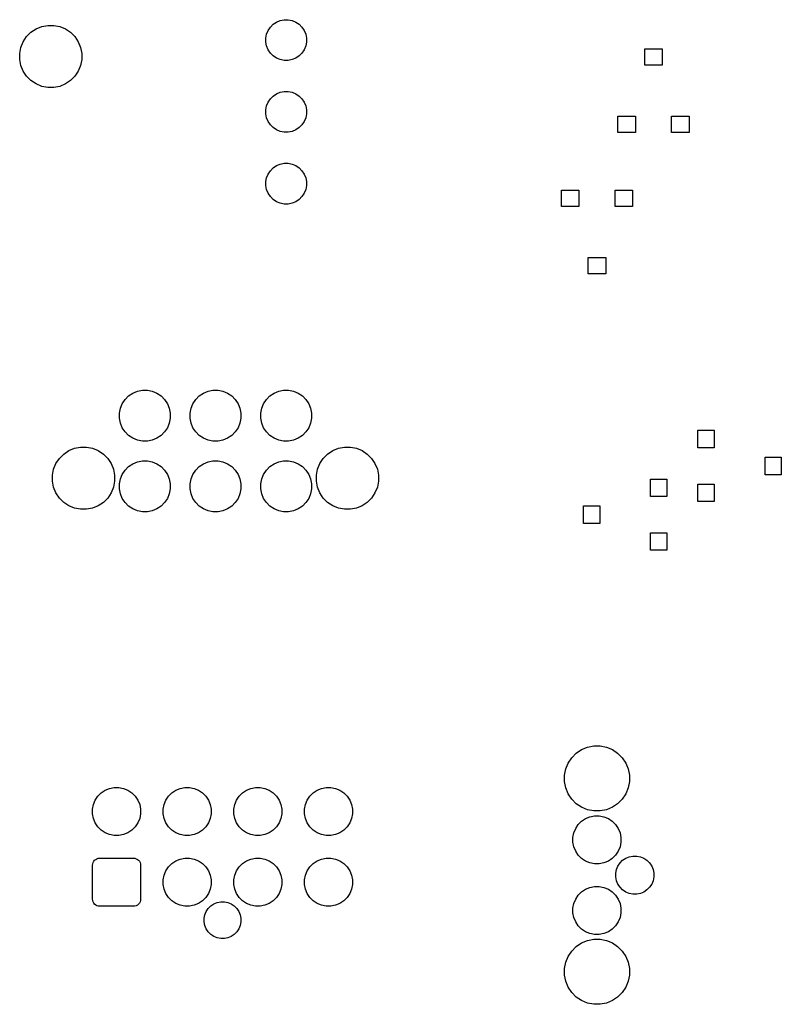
# Model space of a CAD drawing. Extents: x 52.2 to 149.8, y -66.8 to -29.2.
# Tile 4 of 5: x 95.6 to 122.5, y -66.3 to -31.5. Entities that reach past the tile are written whole.
import ezdxf

# ---------------------------------------------------------------- set-up
doc = ezdxf.new("R2010")
doc.units = 0
doc.layers.add('BLACK', color=7, linetype='CONTINUOUS')

msp = doc.modelspace()

# ---------------------------------------------------------------- linework, layer by layer
at = {"layer": 'BLACK', "linetype": 'CONTINUOUS'}
for p, q in [((96.3491, -31.7323), (96.5617, -31.69)), ((96.5617, -31.69), (96.7783, -31.69)), ((96.7783, -31.69), (96.9909, -31.7323)), ((104.441, -31.751), (104.541, -31.6507)), ((104.541, -31.6507), (104.659, -31.5719)), ((104.659, -31.5719), (104.79, -31.5177)), ((104.79, -31.5177), (104.929, -31.49)), ((104.929, -31.49), (105.071, -31.49)), ((105.071, -31.49), (105.21, -31.5177)), ((105.21, -31.5177), (105.341, -31.5719)), ((105.341, -31.5719), (105.459, -31.6507)), ((105.459, -31.6507), (105.559, -31.751)), ((95.8156, -32.0888), (95.9688, -31.9356)), ((95.9688, -31.9356), (96.149, -31.8152)), ((96.149, -31.8152), (96.3491, -31.7323)), ((96.9909, -31.7323), (97.191, -31.8152)), ((97.191, -31.8152), (97.3712, -31.9356)), ((97.3712, -31.9356), (97.5244, -32.0888)), ((104.28, -32.1391), (104.308, -32)), ((104.308, -32), (104.362, -31.869)), ((104.362, -31.869), (104.441, -31.751)), ((105.559, -31.751), (105.638, -31.869)), ((105.638, -31.869), (105.692, -32)), ((105.692, -32), (105.72, -32.1391)), ((95.6123, -32.4691), (95.6952, -32.269)), ((95.6952, -32.269), (95.8156, -32.0888)), ((97.5244, -32.0888), (97.6448, -32.269)), ((97.6448, -32.269), (97.7277, -32.4691)), ((104.28, -32.2809), (104.28, -32.1391)), ((104.308, -32.42), (104.28, -32.2809)), ((105.72, -32.2809), (105.692, -32.42)), ((105.72, -32.1391), (105.72, -32.2809)), ((95.57, -32.6817), (95.6123, -32.4691)), ((95.57, -32.8983), (95.57, -32.6817)), ((97.7277, -32.4691), (97.77, -32.6817)), ((97.77, -32.6817), (97.77, -32.8983)), ((104.362, -32.551), (104.308, -32.42)), ((104.441, -32.669), (104.362, -32.551)), ((104.541, -32.7693), (104.441, -32.669)), ((105.559, -32.669), (105.459, -32.7693)), ((105.638, -32.551), (105.559, -32.669)), ((105.692, -32.42), (105.638, -32.551)), ((117.69, -33.0995), (117.69, -32.5245)), ((117.69, -32.5245), (118.31, -32.5245)), ((118.31, -32.5245), (118.31, -33.0995)), ((95.6123, -33.1109), (95.57, -32.8983)), ((97.77, -32.8983), (97.7277, -33.1109)), ((104.659, -32.8481), (104.541, -32.7693)), ((104.79, -32.9023), (104.659, -32.8481)), ((104.929, -32.93), (104.79, -32.9023)), ((105.071, -32.93), (104.929, -32.93)), ((105.21, -32.9023), (105.071, -32.93)), ((105.341, -32.8481), (105.21, -32.9023)), ((105.459, -32.7693), (105.341, -32.8481)), ((95.6952, -33.311), (95.6123, -33.1109)), ((95.8156, -33.4912), (95.6952, -33.311)), ((97.6448, -33.311), (97.5244, -33.4912)), ((97.7277, -33.1109), (97.6448, -33.311)), ((118.31, -33.0995), (117.69, -33.0995)), ((95.9688, -33.6444), (95.8156, -33.4912)), ((96.149, -33.7648), (95.9688, -33.6444)), ((96.3491, -33.8477), (96.149, -33.7648)), ((97.191, -33.7648), (96.9909, -33.8477)), ((97.3712, -33.6444), (97.191, -33.7648)), ((97.5244, -33.4912), (97.3712, -33.6444)), ((96.5617, -33.89), (96.3491, -33.8477)), ((96.7783, -33.89), (96.5617, -33.89)), ((96.9909, -33.8477), (96.7783, -33.89)), ((104.541, -34.1907), (104.659, -34.1119)), ((104.659, -34.1119), (104.79, -34.0577)), ((104.79, -34.0577), (104.929, -34.03)), ((104.929, -34.03), (105.071, -34.03)), ((105.071, -34.03), (105.21, -34.0577)), ((105.21, -34.0577), (105.341, -34.1119)), ((105.341, -34.1119), (105.459, -34.1907)), ((104.308, -34.54), (104.362, -34.409)), ((104.362, -34.409), (104.441, -34.291)), ((104.441, -34.291), (104.541, -34.1907)), ((105.459, -34.1907), (105.559, -34.291)), ((105.559, -34.291), (105.638, -34.409)), ((105.638, -34.409), (105.692, -34.54)), ((104.28, -34.6791), (104.308, -34.54)), ((104.28, -34.8209), (104.28, -34.6791)), ((104.308, -34.96), (104.28, -34.8209)), ((105.692, -34.54), (105.72, -34.6791)), ((105.72, -34.8209), (105.692, -34.96)), ((105.72, -34.6791), (105.72, -34.8209)), ((104.362, -35.091), (104.308, -34.96)), ((104.441, -35.209), (104.362, -35.091)), ((105.638, -35.091), (105.559, -35.209)), ((105.692, -34.96), (105.638, -35.091)), ((116.74, -35.4755), (116.74, -34.9005)), ((116.74, -34.9005), (117.36, -34.9005)), ((117.36, -34.9005), (117.36, -35.4755)), ((118.64, -35.4755), (118.64, -34.9005)), ((118.64, -34.9005), (119.26, -34.9005)), ((119.26, -34.9005), (119.26, -35.4755)), ((104.541, -35.3093), (104.441, -35.209)), ((104.659, -35.3881), (104.541, -35.3093)), ((104.79, -35.4423), (104.659, -35.3881)), ((104.929, -35.47), (104.79, -35.4423)), ((105.071, -35.47), (104.929, -35.47)), ((105.21, -35.4423), (105.071, -35.47)), ((105.341, -35.3881), (105.21, -35.4423)), ((105.459, -35.3093), (105.341, -35.3881)), ((105.559, -35.209), (105.459, -35.3093)), ((117.36, -35.4755), (116.74, -35.4755)), ((119.26, -35.4755), (118.64, -35.4755)), ((104.79, -36.5977), (104.929, -36.57)), ((104.929, -36.57), (105.071, -36.57)), ((105.071, -36.57), (105.21, -36.5977)), ((104.362, -36.949), (104.441, -36.831)), ((104.441, -36.831), (104.541, -36.7307)), ((104.541, -36.7307), (104.659, -36.6519)), ((104.659, -36.6519), (104.79, -36.5977)), ((105.21, -36.5977), (105.341, -36.6519)), ((105.341, -36.6519), (105.459, -36.7307)), ((105.459, -36.7307), (105.559, -36.831)), ((105.559, -36.831), (105.638, -36.949)), ((104.28, -37.2191), (104.308, -37.08)), ((104.28, -37.3609), (104.28, -37.2191)), ((104.308, -37.08), (104.362, -36.949)), ((105.638, -36.949), (105.692, -37.08)), ((105.692, -37.08), (105.72, -37.2191)), ((105.72, -37.2191), (105.72, -37.3609)), ((104.308, -37.5), (104.28, -37.3609)), ((104.362, -37.631), (104.308, -37.5)), ((105.692, -37.5), (105.638, -37.631)), ((105.72, -37.3609), (105.692, -37.5)), ((114.74, -38.0995), (114.74, -37.5245)), ((114.74, -37.5245), (115.36, -37.5245)), ((115.36, -37.5245), (115.36, -38.0995)), ((116.64, -38.0995), (116.64, -37.5245)), ((116.64, -37.5245), (117.26, -37.5245)), ((117.26, -37.5245), (117.26, -38.0995)), ((104.441, -37.749), (104.362, -37.631)), ((104.541, -37.8493), (104.441, -37.749)), ((104.659, -37.9281), (104.541, -37.8493)), ((104.79, -37.9823), (104.659, -37.9281)), ((105.341, -37.9281), (105.21, -37.9823)), ((105.459, -37.8493), (105.341, -37.9281)), ((105.559, -37.749), (105.459, -37.8493)), ((105.638, -37.631), (105.559, -37.749)), ((104.929, -38.01), (104.79, -37.9823)), ((105.071, -38.01), (104.929, -38.01)), ((105.21, -37.9823), (105.071, -38.01)), ((115.36, -38.0995), (114.74, -38.0995)), ((117.26, -38.0995), (116.64, -38.0995)), ((115.69, -40.4755), (115.69, -39.9005)), ((115.69, -39.9005), (116.31, -39.9005)), ((116.31, -39.9005), (116.31, -40.4755)), ((116.31, -40.4755), (115.69, -40.4755)), ((99.2024, -45.0737), (99.3009, -44.9263)), ((99.3009, -44.9263), (99.4263, -44.8009)), ((99.4263, -44.8009), (99.5737, -44.7024)), ((99.5737, -44.7024), (99.7375, -44.6346)), ((99.7375, -44.6346), (99.9114, -44.6)), ((99.9114, -44.6), (100.089, -44.6)), ((100.089, -44.6), (100.263, -44.6346)), ((100.263, -44.6346), (100.426, -44.7024)), ((100.426, -44.7024), (100.574, -44.8009)), ((100.574, -44.8009), (100.699, -44.9263)), ((100.699, -44.9263), (100.798, -45.0737)), ((101.702, -45.0737), (101.801, -44.9263)), ((101.801, -44.9263), (101.926, -44.8009)), ((101.926, -44.8009), (102.074, -44.7024)), ((102.074, -44.7024), (102.237, -44.6346)), ((102.237, -44.6346), (102.411, -44.6)), ((102.411, -44.6), (102.589, -44.6)), ((102.589, -44.6), (102.763, -44.6346)), ((102.763, -44.6346), (102.926, -44.7024)), ((102.926, -44.7024), (103.074, -44.8009)), ((103.074, -44.8009), (103.199, -44.9263)), ((103.199, -44.9263), (103.298, -45.0737)), ((104.202, -45.0737), (104.301, -44.9263)), ((104.301, -44.9263), (104.426, -44.8009)), ((104.426, -44.8009), (104.574, -44.7024)), ((104.574, -44.7024), (104.737, -44.6346)), ((104.737, -44.6346), (104.911, -44.6)), ((104.911, -44.6), (105.089, -44.6)), ((105.089, -44.6), (105.263, -44.6346)), ((105.263, -44.6346), (105.426, -44.7024)), ((105.426, -44.7024), (105.574, -44.8009)), ((105.574, -44.8009), (105.699, -44.9263)), ((105.699, -44.9263), (105.798, -45.0737)), ((99.1, -45.4114), (99.1346, -45.2375)), ((99.1346, -45.2375), (99.2024, -45.0737)), ((100.798, -45.0737), (100.865, -45.2375)), ((100.865, -45.2375), (100.9, -45.4114)), ((101.6, -45.4114), (101.635, -45.2375)), ((101.635, -45.2375), (101.702, -45.0737)), ((103.298, -45.0737), (103.365, -45.2375)), ((103.365, -45.2375), (103.4, -45.4114)), ((104.1, -45.4114), (104.135, -45.2375)), ((104.135, -45.2375), (104.202, -45.0737)), ((105.798, -45.0737), (105.865, -45.2375)), ((105.865, -45.2375), (105.9, -45.4114)), ((99.1, -45.5886), (99.1, -45.4114)), ((99.1346, -45.7625), (99.1, -45.5886)), ((100.9, -45.5886), (100.865, -45.7625)), ((100.9, -45.4114), (100.9, -45.5886)), ((101.6, -45.5886), (101.6, -45.4114)), ((101.635, -45.7625), (101.6, -45.5886)), ((103.4, -45.5886), (103.365, -45.7625)), ((103.4, -45.4114), (103.4, -45.5886)), ((104.1, -45.5886), (104.1, -45.4114)), ((104.135, -45.7625), (104.1, -45.5886)), ((105.9, -45.5886), (105.865, -45.7625)), ((105.9, -45.4114), (105.9, -45.5886)), ((99.2024, -45.9263), (99.1346, -45.7625)), ((99.3009, -46.0737), (99.2024, -45.9263)), ((100.798, -45.9263), (100.699, -46.0737)), ((100.865, -45.7625), (100.798, -45.9263)), ((101.702, -45.9263), (101.635, -45.7625)), ((101.801, -46.0737), (101.702, -45.9263)), ((103.298, -45.9263), (103.199, -46.0737)), ((103.365, -45.7625), (103.298, -45.9263)), ((104.202, -45.9263), (104.135, -45.7625)), ((104.301, -46.0737), (104.202, -45.9263)), ((105.798, -45.9263), (105.699, -46.0737)), ((105.865, -45.7625), (105.798, -45.9263)), ((99.4263, -46.1991), (99.3009, -46.0737)), ((99.5737, -46.2976), (99.4263, -46.1991)), ((99.7375, -46.3654), (99.5737, -46.2976)), ((100.426, -46.2976), (100.263, -46.3654)), ((100.574, -46.1991), (100.426, -46.2976)), ((100.699, -46.0737), (100.574, -46.1991)), ((101.926, -46.1991), (101.801, -46.0737)), ((102.074, -46.2976), (101.926, -46.1991)), ((102.237, -46.3654), (102.074, -46.2976)), ((102.926, -46.2976), (102.763, -46.3654)), ((103.074, -46.1991), (102.926, -46.2976)), ((103.199, -46.0737), (103.074, -46.1991)), ((104.426, -46.1991), (104.301, -46.0737)), ((104.574, -46.2976), (104.426, -46.1991)), ((104.737, -46.3654), (104.574, -46.2976)), ((105.426, -46.2976), (105.263, -46.3654)), ((105.574, -46.1991), (105.426, -46.2976)), ((105.699, -46.0737), (105.574, -46.1991)), ((119.574, -46.635), (119.574, -46.015)), ((119.574, -46.015), (120.149, -46.015)), ((120.149, -46.015), (120.149, -46.635)), ((97.309, -46.7352), (97.5091, -46.6523)), ((97.5091, -46.6523), (97.7217, -46.61)), ((97.7217, -46.61), (97.9383, -46.61)), ((97.9383, -46.61), (98.1509, -46.6523)), ((98.1509, -46.6523), (98.351, -46.7352)), ((99.9114, -46.4), (99.7375, -46.3654)), ((100.089, -46.4), (99.9114, -46.4)), ((100.263, -46.3654), (100.089, -46.4)), ((102.411, -46.4), (102.237, -46.3654)), ((102.589, -46.4), (102.411, -46.4)), ((102.763, -46.3654), (102.589, -46.4)), ((104.911, -46.4), (104.737, -46.3654)), ((105.089, -46.4), (104.911, -46.4)), ((105.263, -46.3654), (105.089, -46.4)), ((106.649, -46.7352), (106.849, -46.6523)), ((106.849, -46.6523), (107.062, -46.61)), ((107.062, -46.61), (107.278, -46.61)), ((107.278, -46.61), (107.491, -46.6523)), ((107.491, -46.6523), (107.691, -46.7352)), ((120.149, -46.635), (119.574, -46.635)), ((96.8552, -47.189), (96.9756, -47.0088)), ((96.9756, -47.0088), (97.1288, -46.8556)), ((97.1288, -46.8556), (97.309, -46.7352)), ((98.351, -46.7352), (98.5312, -46.8556)), ((98.5312, -46.8556), (98.6844, -47.0088)), ((98.6844, -47.0088), (98.8048, -47.189)), ((106.195, -47.189), (106.316, -47.0088)), ((106.316, -47.0088), (106.469, -46.8556)), ((106.469, -46.8556), (106.649, -46.7352)), ((107.691, -46.7352), (107.871, -46.8556)), ((107.871, -46.8556), (108.024, -47.0088)), ((108.024, -47.0088), (108.145, -47.189)), ((121.95, -47.585), (121.95, -46.965)), ((121.95, -46.965), (122.525, -46.965)), ((122.525, -46.965), (122.525, -47.585)), ((96.7723, -47.3891), (96.8552, -47.189)), ((98.8048, -47.189), (98.8877, -47.3891)), ((99.3009, -47.4263), (99.4263, -47.3009)), ((99.4263, -47.3009), (99.5737, -47.2024)), ((99.5737, -47.2024), (99.7375, -47.1346)), ((99.7375, -47.1346), (99.9114, -47.1)), ((99.9114, -47.1), (100.089, -47.1)), ((100.089, -47.1), (100.263, -47.1346)), ((100.263, -47.1346), (100.426, -47.2024)), ((100.426, -47.2024), (100.574, -47.3009)), ((100.574, -47.3009), (100.699, -47.4263)), ((101.801, -47.4263), (101.926, -47.3009)), ((101.926, -47.3009), (102.074, -47.2024)), ((102.074, -47.2024), (102.237, -47.1346)), ((102.237, -47.1346), (102.411, -47.1)), ((102.411, -47.1), (102.589, -47.1)), ((102.589, -47.1), (102.763, -47.1346)), ((102.763, -47.1346), (102.926, -47.2024)), ((102.926, -47.2024), (103.074, -47.3009)), ((103.074, -47.3009), (103.199, -47.4263)), ((104.301, -47.4263), (104.426, -47.3009)), ((104.426, -47.3009), (104.574, -47.2024)), ((104.574, -47.2024), (104.737, -47.1346)), ((104.737, -47.1346), (104.911, -47.1)), ((104.911, -47.1), (105.089, -47.1)), ((105.089, -47.1), (105.263, -47.1346)), ((105.263, -47.1346), (105.426, -47.2024)), ((105.426, -47.2024), (105.574, -47.3009)), ((105.574, -47.3009), (105.699, -47.4263)), ((106.112, -47.3891), (106.195, -47.189)), ((108.145, -47.189), (108.228, -47.3891)), ((96.73, -47.6017), (96.7723, -47.3891)), ((96.73, -47.8183), (96.73, -47.6017)), ((98.8877, -47.3891), (98.93, -47.6017)), ((98.93, -47.6017), (98.93, -47.8183)), ((99.1346, -47.7375), (99.2024, -47.5737)), ((99.2024, -47.5737), (99.3009, -47.4263)), ((100.699, -47.4263), (100.798, -47.5737)), ((100.798, -47.5737), (100.865, -47.7375)), ((101.635, -47.7375), (101.702, -47.5737)), ((101.702, -47.5737), (101.801, -47.4263)), ((103.199, -47.4263), (103.298, -47.5737)), ((103.298, -47.5737), (103.365, -47.7375)), ((104.135, -47.7375), (104.202, -47.5737)), ((104.202, -47.5737), (104.301, -47.4263)), ((105.699, -47.4263), (105.798, -47.5737)), ((105.798, -47.5737), (105.865, -47.7375)), ((106.07, -47.6017), (106.112, -47.3891)), ((106.07, -47.8183), (106.07, -47.6017)), ((108.228, -47.3891), (108.27, -47.6017)), ((108.27, -47.6017), (108.27, -47.8183)), ((122.525, -47.585), (121.95, -47.585)), ((96.7723, -48.0309), (96.73, -47.8183)), ((96.8552, -48.231), (96.7723, -48.0309)), ((98.8877, -48.0309), (98.8048, -48.231)), ((98.93, -47.8183), (98.8877, -48.0309)), ((99.1, -47.9114), (99.1346, -47.7375)), ((99.1, -48.0886), (99.1, -47.9114)), ((100.865, -47.7375), (100.9, -47.9114)), ((100.9, -47.9114), (100.9, -48.0886)), ((101.6, -47.9114), (101.635, -47.7375)), ((101.6, -48.0886), (101.6, -47.9114)), ((103.365, -47.7375), (103.4, -47.9114)), ((103.4, -47.9114), (103.4, -48.0886)), ((104.1, -47.9114), (104.135, -47.7375)), ((104.1, -48.0886), (104.1, -47.9114)), ((105.865, -47.7375), (105.9, -47.9114)), ((105.9, -47.9114), (105.9, -48.0886)), ((106.112, -48.0309), (106.07, -47.8183)), ((106.195, -48.231), (106.112, -48.0309)), ((108.228, -48.0309), (108.145, -48.231)), ((108.27, -47.8183), (108.228, -48.0309)), ((117.9, -48.36), (117.9, -47.74)), ((117.9, -47.74), (118.475, -47.74)), ((118.475, -47.74), (118.475, -48.36)), ((119.574, -48.535), (119.574, -47.915)), ((119.574, -47.915), (120.149, -47.915)), ((120.149, -47.915), (120.149, -48.535)), ((96.9756, -48.4112), (96.8552, -48.231)), ((97.1288, -48.5644), (96.9756, -48.4112)), ((98.6844, -48.4112), (98.5312, -48.5644)), ((98.8048, -48.231), (98.6844, -48.4112)), ((99.1346, -48.2625), (99.1, -48.0886)), ((99.2024, -48.4263), (99.1346, -48.2625)), ((100.865, -48.2625), (100.798, -48.4263)), ((100.9, -48.0886), (100.865, -48.2625)), ((101.635, -48.2625), (101.6, -48.0886)), ((101.702, -48.4263), (101.635, -48.2625)), ((103.365, -48.2625), (103.298, -48.4263)), ((103.4, -48.0886), (103.365, -48.2625)), ((104.135, -48.2625), (104.1, -48.0886)), ((104.202, -48.4263), (104.135, -48.2625)), ((105.865, -48.2625), (105.798, -48.4263)), ((105.9, -48.0886), (105.865, -48.2625)), ((106.316, -48.4112), (106.195, -48.231)), ((106.469, -48.5644), (106.316, -48.4112)), ((108.024, -48.4112), (107.871, -48.5644)), ((108.145, -48.231), (108.024, -48.4112)), ((118.475, -48.36), (117.9, -48.36)), ((97.309, -48.6848), (97.1288, -48.5644)), ((97.5091, -48.7677), (97.309, -48.6848)), ((98.351, -48.6848), (98.1509, -48.7677)), ((98.5312, -48.5644), (98.351, -48.6848)), ((99.3009, -48.5737), (99.2024, -48.4263)), ((99.4263, -48.6991), (99.3009, -48.5737)), ((99.5737, -48.7976), (99.4263, -48.6991)), ((100.574, -48.6991), (100.426, -48.7976)), ((100.699, -48.5737), (100.574, -48.6991)), ((100.798, -48.4263), (100.699, -48.5737)), ((101.801, -48.5737), (101.702, -48.4263)), ((101.926, -48.6991), (101.801, -48.5737)), ((102.074, -48.7976), (101.926, -48.6991)), ((103.074, -48.6991), (102.926, -48.7976)), ((103.199, -48.5737), (103.074, -48.6991)), ((103.298, -48.4263), (103.199, -48.5737)), ((104.301, -48.5737), (104.202, -48.4263)), ((104.426, -48.6991), (104.301, -48.5737)), ((104.574, -48.7976), (104.426, -48.6991)), ((105.574, -48.6991), (105.426, -48.7976)), ((105.699, -48.5737), (105.574, -48.6991)), ((105.798, -48.4263), (105.699, -48.5737)), ((106.649, -48.6848), (106.469, -48.5644)), ((106.849, -48.7677), (106.649, -48.6848)), ((107.691, -48.6848), (107.491, -48.7677)), ((107.871, -48.5644), (107.691, -48.6848)), ((115.524, -49.31), (115.524, -48.69)), ((115.524, -48.69), (116.099, -48.69)), ((116.099, -48.69), (116.099, -49.31)), ((120.149, -48.535), (119.574, -48.535)), ((97.7217, -48.81), (97.5091, -48.7677)), ((97.9383, -48.81), (97.7217, -48.81)), ((98.1509, -48.7677), (97.9383, -48.81)), ((99.7375, -48.8654), (99.5737, -48.7976)), ((99.9114, -48.9), (99.7375, -48.8654)), ((100.089, -48.9), (99.9114, -48.9)), ((100.263, -48.8654), (100.089, -48.9)), ((100.426, -48.7976), (100.263, -48.8654)), ((102.237, -48.8654), (102.074, -48.7976)), ((102.411, -48.9), (102.237, -48.8654)), ((102.589, -48.9), (102.411, -48.9)), ((102.763, -48.8654), (102.589, -48.9)), ((102.926, -48.7976), (102.763, -48.8654)), ((104.737, -48.8654), (104.574, -48.7976)), ((104.911, -48.9), (104.737, -48.8654)), ((105.089, -48.9), (104.911, -48.9)), ((105.263, -48.8654), (105.089, -48.9)), ((105.426, -48.7976), (105.263, -48.8654)), ((107.062, -48.81), (106.849, -48.7677)), ((107.278, -48.81), (107.062, -48.81)), ((107.491, -48.7677), (107.278, -48.81)), ((116.099, -49.31), (115.524, -49.31)), ((117.9, -50.26), (117.9, -49.64)), ((117.9, -49.64), (118.475, -49.64)), ((118.475, -49.64), (118.475, -50.26)), ((118.475, -50.26), (117.9, -50.26)), ((115.107, -57.5969), (115.267, -57.4367)), ((115.267, -57.4367), (115.455, -57.3109)), ((115.455, -57.3109), (115.665, -57.2242)), ((115.665, -57.2242), (115.887, -57.18)), ((115.887, -57.18), (116.113, -57.18)), ((116.113, -57.18), (116.335, -57.2242)), ((116.335, -57.2242), (116.545, -57.3109)), ((116.545, -57.3109), (116.733, -57.4367)), ((116.733, -57.4367), (116.893, -57.5969)), ((114.894, -57.9946), (114.981, -57.7853)), ((114.981, -57.7853), (115.107, -57.5969)), ((116.893, -57.5969), (117.019, -57.7853)), ((117.019, -57.7853), (117.106, -57.9946)), ((114.85, -58.2167), (114.894, -57.9946)), ((117.106, -57.9946), (117.15, -58.2167)), ((114.85, -58.4433), (114.85, -58.2167)), ((114.894, -58.6654), (114.85, -58.4433)), ((117.15, -58.4433), (117.106, -58.6654)), ((117.15, -58.2167), (117.15, -58.4433)), ((98.3398, -58.9582), (98.4582, -58.8398)), ((98.4582, -58.8398), (98.5974, -58.7467)), ((98.5974, -58.7467), (98.7521, -58.6827)), ((98.7521, -58.6827), (98.9163, -58.65)), ((98.9163, -58.65), (99.0837, -58.65)), ((99.0837, -58.65), (99.2479, -58.6827)), ((99.2479, -58.6827), (99.4026, -58.7467)), ((99.4026, -58.7467), (99.5418, -58.8398)), ((99.5418, -58.8398), (99.6602, -58.9582)), ((100.84, -58.9582), (100.958, -58.8398)), ((100.958, -58.8398), (101.097, -58.7467)), ((101.097, -58.7467), (101.252, -58.6827)), ((101.252, -58.6827), (101.416, -58.65)), ((101.416, -58.65), (101.584, -58.65)), ((101.584, -58.65), (101.748, -58.6827)), ((101.748, -58.6827), (101.903, -58.7467)), ((101.903, -58.7467), (102.042, -58.8398)), ((102.042, -58.8398), (102.16, -58.9582)), ((103.34, -58.9582), (103.458, -58.8398)), ((103.458, -58.8398), (103.597, -58.7467)), ((103.597, -58.7467), (103.752, -58.6827)), ((103.752, -58.6827), (103.916, -58.65)), ((103.916, -58.65), (104.084, -58.65)), ((104.084, -58.65), (104.248, -58.6827)), ((104.248, -58.6827), (104.403, -58.7467)), ((104.403, -58.7467), (104.542, -58.8398)), ((104.542, -58.8398), (104.66, -58.9582)), ((105.84, -58.9582), (105.958, -58.8398)), ((105.958, -58.8398), (106.097, -58.7467)), ((106.097, -58.7467), (106.252, -58.6827)), ((106.252, -58.6827), (106.416, -58.65)), ((106.416, -58.65), (106.584, -58.65)), ((106.584, -58.65), (106.748, -58.6827)), ((106.748, -58.6827), (106.903, -58.7467)), ((106.903, -58.7467), (107.042, -58.8398)), ((107.042, -58.8398), (107.16, -58.9582)), ((114.981, -58.8747), (114.894, -58.6654)), ((117.106, -58.6654), (117.019, -58.8747)), ((98.1827, -59.2521), (98.2467, -59.0974)), ((98.2467, -59.0974), (98.3398, -58.9582)), ((99.6602, -58.9582), (99.7533, -59.0974)), ((99.7533, -59.0974), (99.8173, -59.2521)), ((100.683, -59.2521), (100.747, -59.0974)), ((100.747, -59.0974), (100.84, -58.9582)), ((102.16, -58.9582), (102.253, -59.0974)), ((102.253, -59.0974), (102.317, -59.2521)), ((103.183, -59.2521), (103.247, -59.0974)), ((103.247, -59.0974), (103.34, -58.9582)), ((104.66, -58.9582), (104.753, -59.0974)), ((104.753, -59.0974), (104.817, -59.2521)), ((105.683, -59.2521), (105.747, -59.0974)), ((105.747, -59.0974), (105.84, -58.9582)), ((107.16, -58.9582), (107.253, -59.0974)), ((107.253, -59.0974), (107.317, -59.2521)), ((115.107, -59.0631), (114.981, -58.8747)), ((115.267, -59.2233), (115.107, -59.0631)), ((116.893, -59.0631), (116.733, -59.2233)), ((117.019, -58.8747), (116.893, -59.0631)), ((98.15, -59.4163), (98.1827, -59.2521)), ((98.15, -59.5837), (98.15, -59.4163)), ((99.8173, -59.2521), (99.85, -59.4163)), ((99.85, -59.4163), (99.85, -59.5837)), ((100.65, -59.4163), (100.683, -59.2521)), ((100.65, -59.5837), (100.65, -59.4163)), ((102.317, -59.2521), (102.35, -59.4163)), ((102.35, -59.4163), (102.35, -59.5837)), ((103.15, -59.4163), (103.183, -59.2521)), ((103.15, -59.5837), (103.15, -59.4163)), ((104.817, -59.2521), (104.85, -59.4163)), ((104.85, -59.4163), (104.85, -59.5837)), ((105.65, -59.4163), (105.683, -59.2521)), ((105.65, -59.5837), (105.65, -59.4163)), ((107.317, -59.2521), (107.35, -59.4163)), ((107.35, -59.4163), (107.35, -59.5837)), ((115.455, -59.3491), (115.267, -59.2233)), ((115.665, -59.4358), (115.455, -59.3491)), ((115.887, -59.48), (115.665, -59.4358)), ((116.113, -59.48), (115.887, -59.48)), ((116.335, -59.4358), (116.113, -59.48)), ((116.545, -59.3491), (116.335, -59.4358)), ((116.733, -59.2233), (116.545, -59.3491)), ((98.1827, -59.7479), (98.15, -59.5837)), ((98.2467, -59.9026), (98.1827, -59.7479)), ((98.3398, -60.0418), (98.2467, -59.9026)), ((99.7533, -59.9026), (99.6602, -60.0418)), ((99.8173, -59.7479), (99.7533, -59.9026)), ((99.85, -59.5837), (99.8173, -59.7479)), ((100.683, -59.7479), (100.65, -59.5837)), ((100.747, -59.9026), (100.683, -59.7479)), ((100.84, -60.0418), (100.747, -59.9026)), ((102.253, -59.9026), (102.16, -60.0418)), ((102.317, -59.7479), (102.253, -59.9026)), ((102.35, -59.5837), (102.317, -59.7479)), ((103.183, -59.7479), (103.15, -59.5837)), ((103.247, -59.9026), (103.183, -59.7479)), ((103.34, -60.0418), (103.247, -59.9026)), ((104.753, -59.9026), (104.66, -60.0418)), ((104.817, -59.7479), (104.753, -59.9026)), ((104.85, -59.5837), (104.817, -59.7479)), ((105.683, -59.7479), (105.65, -59.5837)), ((105.747, -59.9026), (105.683, -59.7479)), ((105.84, -60.0418), (105.747, -59.9026)), ((107.253, -59.9026), (107.16, -60.0418)), ((107.317, -59.7479), (107.253, -59.9026)), ((107.35, -59.5837), (107.317, -59.7479)), ((115.34, -59.9582), (115.458, -59.8398)), ((115.458, -59.8398), (115.597, -59.7467)), ((115.597, -59.7467), (115.752, -59.6827)), ((115.752, -59.6827), (115.916, -59.65)), ((115.916, -59.65), (116.084, -59.65)), ((116.084, -59.65), (116.248, -59.6827)), ((116.248, -59.6827), (116.403, -59.7467)), ((116.403, -59.7467), (116.542, -59.8398)), ((116.542, -59.8398), (116.66, -59.9582)), ((98.4582, -60.1602), (98.3398, -60.0418)), ((98.5974, -60.2533), (98.4582, -60.1602)), ((98.7521, -60.3173), (98.5974, -60.2533)), ((99.4026, -60.2533), (99.2479, -60.3173)), ((99.5418, -60.1602), (99.4026, -60.2533)), ((99.6602, -60.0418), (99.5418, -60.1602)), ((100.958, -60.1602), (100.84, -60.0418)), ((101.097, -60.2533), (100.958, -60.1602)), ((101.252, -60.3173), (101.097, -60.2533)), ((101.903, -60.2533), (101.748, -60.3173)), ((102.042, -60.1602), (101.903, -60.2533)), ((102.16, -60.0418), (102.042, -60.1602)), ((103.458, -60.1602), (103.34, -60.0418)), ((103.597, -60.2533), (103.458, -60.1602)), ((103.752, -60.3173), (103.597, -60.2533)), ((104.403, -60.2533), (104.248, -60.3173)), ((104.542, -60.1602), (104.403, -60.2533)), ((104.66, -60.0418), (104.542, -60.1602)), ((105.958, -60.1602), (105.84, -60.0418)), ((106.097, -60.2533), (105.958, -60.1602)), ((106.252, -60.3173), (106.097, -60.2533)), ((106.903, -60.2533), (106.748, -60.3173)), ((107.042, -60.1602), (106.903, -60.2533)), ((107.16, -60.0418), (107.042, -60.1602)), ((115.15, -60.4163), (115.183, -60.2521)), ((115.183, -60.2521), (115.247, -60.0974)), ((115.247, -60.0974), (115.34, -59.9582)), ((116.66, -59.9582), (116.753, -60.0974)), ((116.753, -60.0974), (116.817, -60.2521)), ((116.817, -60.2521), (116.85, -60.4163)), ((98.9163, -60.35), (98.7521, -60.3173)), ((99.0837, -60.35), (98.9163, -60.35)), ((99.2479, -60.3173), (99.0837, -60.35)), ((101.416, -60.35), (101.252, -60.3173)), ((101.584, -60.35), (101.416, -60.35)), ((101.748, -60.3173), (101.584, -60.35)), ((103.916, -60.35), (103.752, -60.3173)), ((104.084, -60.35), (103.916, -60.35)), ((104.248, -60.3173), (104.084, -60.35)), ((106.416, -60.35), (106.252, -60.3173)), ((106.584, -60.35), (106.416, -60.35)), ((106.748, -60.3173), (106.584, -60.35)), ((115.15, -60.5837), (115.15, -60.4163)), ((115.183, -60.7479), (115.15, -60.5837)), ((116.85, -60.5837), (116.817, -60.7479)), ((116.85, -60.4163), (116.85, -60.5837)), ((115.247, -60.9026), (115.183, -60.7479)), ((115.34, -61.0418), (115.247, -60.9026)), ((116.753, -60.9026), (116.66, -61.0418)), ((116.817, -60.7479), (116.753, -60.9026)), ((98.169, -61.3043), (98.1921, -61.2611)), ((98.1921, -61.2611), (98.2232, -61.2232)), ((98.2232, -61.2232), (98.2611, -61.1921)), ((98.2611, -61.1921), (98.3043, -61.169)), ((98.3043, -61.169), (98.3512, -61.1548)), ((98.3512, -61.1548), (98.4, -61.15)), ((98.4, -61.15), (99.6, -61.15)), ((99.6, -61.15), (99.6488, -61.1548)), ((99.6488, -61.1548), (99.6957, -61.169)), ((99.6957, -61.169), (99.7389, -61.1921)), ((99.7389, -61.1921), (99.7768, -61.2232)), ((99.7768, -61.2232), (99.8079, -61.2611)), ((99.8079, -61.2611), (99.831, -61.3043)), ((100.958, -61.3398), (101.097, -61.2467)), ((101.097, -61.2467), (101.252, -61.1827)), ((101.252, -61.1827), (101.416, -61.15)), ((101.416, -61.15), (101.584, -61.15)), ((101.584, -61.15), (101.748, -61.1827)), ((101.748, -61.1827), (101.903, -61.2467)), ((101.903, -61.2467), (102.042, -61.3398)), ((103.458, -61.3398), (103.597, -61.2467)), ((103.597, -61.2467), (103.752, -61.1827)), ((103.752, -61.1827), (103.916, -61.15)), ((103.916, -61.15), (104.084, -61.15)), ((104.084, -61.15), (104.248, -61.1827)), ((104.248, -61.1827), (104.403, -61.2467)), ((104.403, -61.2467), (104.542, -61.3398)), ((105.958, -61.3398), (106.097, -61.2467)), ((106.097, -61.2467), (106.252, -61.1827)), ((106.252, -61.1827), (106.416, -61.15)), ((106.416, -61.15), (106.584, -61.15)), ((106.584, -61.15), (106.748, -61.1827)), ((106.748, -61.1827), (106.903, -61.2467)), ((106.903, -61.2467), (107.042, -61.3398)), ((115.458, -61.1602), (115.34, -61.0418)), ((115.597, -61.2533), (115.458, -61.1602)), ((115.752, -61.3173), (115.597, -61.2533)), ((116.403, -61.2533), (116.248, -61.3173)), ((116.542, -61.1602), (116.403, -61.2533)), ((116.66, -61.0418), (116.542, -61.1602)), ((116.816, -61.3197), (116.91, -61.2257)), ((116.91, -61.2257), (117.02, -61.1518)), ((117.02, -61.1518), (117.143, -61.1009)), ((117.143, -61.1009), (117.274, -61.075)), ((117.274, -61.075), (117.406, -61.075)), ((117.406, -61.075), (117.537, -61.1009)), ((117.537, -61.1009), (117.66, -61.1518)), ((117.66, -61.1518), (117.77, -61.2257)), ((117.77, -61.2257), (117.864, -61.3197)), ((98.15, -61.4), (98.1548, -61.3512)), ((98.15, -62.6), (98.15, -61.4)), ((98.1548, -61.3512), (98.169, -61.3043)), ((99.831, -61.3043), (99.8452, -61.3512)), ((99.8452, -61.3512), (99.85, -61.4)), ((99.85, -61.4), (99.85, -62.6)), ((100.683, -61.7521), (100.747, -61.5974)), ((100.747, -61.5974), (100.84, -61.4582)), ((100.84, -61.4582), (100.958, -61.3398)), ((102.042, -61.3398), (102.16, -61.4582)), ((102.16, -61.4582), (102.253, -61.5974)), ((102.253, -61.5974), (102.317, -61.7521)), ((103.183, -61.7521), (103.247, -61.5974)), ((103.247, -61.5974), (103.34, -61.4582)), ((103.34, -61.4582), (103.458, -61.3398)), ((104.542, -61.3398), (104.66, -61.4582)), ((104.66, -61.4582), (104.753, -61.5974)), ((104.753, -61.5974), (104.817, -61.7521)), ((105.683, -61.7521), (105.747, -61.5974)), ((105.747, -61.5974), (105.84, -61.4582)), ((105.84, -61.4582), (105.958, -61.3398)), ((107.042, -61.3398), (107.16, -61.4582)), ((107.16, -61.4582), (107.253, -61.5974)), ((107.253, -61.5974), (107.317, -61.7521)), ((115.916, -61.35), (115.752, -61.3173)), ((116.084, -61.35), (115.916, -61.35)), ((116.248, -61.3173), (116.084, -61.35)), ((116.665, -61.6835), (116.691, -61.5531)), ((116.691, -61.5531), (116.742, -61.4303)), ((116.742, -61.4303), (116.816, -61.3197)), ((117.864, -61.3197), (117.938, -61.4303)), ((117.938, -61.4303), (117.989, -61.5531)), ((117.989, -61.5531), (118.015, -61.6835)), ((100.65, -61.9163), (100.683, -61.7521)), ((100.65, -62.0837), (100.65, -61.9163)), ((102.317, -61.7521), (102.35, -61.9163)), ((102.35, -61.9163), (102.35, -62.0837)), ((103.15, -61.9163), (103.183, -61.7521)), ((103.15, -62.0837), (103.15, -61.9163)), ((104.817, -61.7521), (104.85, -61.9163)), ((104.85, -61.9163), (104.85, -62.0837)), ((105.65, -61.9163), (105.683, -61.7521)), ((105.65, -62.0837), (105.65, -61.9163)), ((107.317, -61.7521), (107.35, -61.9163)), ((107.35, -61.9163), (107.35, -62.0837)), ((116.665, -61.8165), (116.665, -61.6835)), ((116.691, -61.9469), (116.665, -61.8165)), ((116.742, -62.0697), (116.691, -61.9469)), ((117.989, -61.9469), (117.938, -62.0697)), ((118.015, -61.8165), (117.989, -61.9469)), ((118.015, -61.6835), (118.015, -61.8165)), ((100.683, -62.2479), (100.65, -62.0837)), ((100.747, -62.4026), (100.683, -62.2479)), ((102.317, -62.2479), (102.253, -62.4026)), ((102.35, -62.0837), (102.317, -62.2479)), ((103.183, -62.2479), (103.15, -62.0837)), ((103.247, -62.4026), (103.183, -62.2479)), ((104.817, -62.2479), (104.753, -62.4026)), ((104.85, -62.0837), (104.817, -62.2479)), ((105.683, -62.2479), (105.65, -62.0837)), ((105.747, -62.4026), (105.683, -62.2479)), ((107.317, -62.2479), (107.253, -62.4026)), ((107.35, -62.0837), (107.317, -62.2479)), ((115.34, -62.4582), (115.458, -62.3398)), ((115.458, -62.3398), (115.597, -62.2467)), ((115.597, -62.2467), (115.752, -62.1827)), ((115.752, -62.1827), (115.916, -62.15)), ((115.916, -62.15), (116.084, -62.15)), ((116.084, -62.15), (116.248, -62.1827)), ((116.248, -62.1827), (116.403, -62.2467)), ((116.403, -62.2467), (116.542, -62.3398)), ((116.542, -62.3398), (116.66, -62.4582)), ((116.816, -62.1803), (116.742, -62.0697)), ((116.91, -62.2743), (116.816, -62.1803)), ((117.02, -62.3482), (116.91, -62.2743)), ((117.77, -62.2743), (117.66, -62.3482)), ((117.864, -62.1803), (117.77, -62.2743)), ((117.938, -62.0697), (117.864, -62.1803)), ((98.1548, -62.6488), (98.15, -62.6)), ((98.169, -62.6957), (98.1548, -62.6488)), ((99.8452, -62.6488), (99.831, -62.6957)), ((99.85, -62.6), (99.8452, -62.6488)), ((100.84, -62.5418), (100.747, -62.4026)), ((100.958, -62.6602), (100.84, -62.5418)), ((101.097, -62.7533), (100.958, -62.6602)), ((102.042, -62.6602), (101.903, -62.7533)), ((102.16, -62.5418), (102.042, -62.6602)), ((102.253, -62.4026), (102.16, -62.5418)), ((102.56, -62.715), (102.686, -62.69)), ((102.686, -62.69), (102.814, -62.69)), ((102.814, -62.69), (102.94, -62.715)), ((103.34, -62.5418), (103.247, -62.4026)), ((103.458, -62.6602), (103.34, -62.5418)), ((103.597, -62.7533), (103.458, -62.6602)), ((104.542, -62.6602), (104.403, -62.7533)), ((104.66, -62.5418), (104.542, -62.6602)), ((104.753, -62.4026), (104.66, -62.5418)), ((105.84, -62.5418), (105.747, -62.4026)), ((105.958, -62.6602), (105.84, -62.5418)), ((106.097, -62.7533), (105.958, -62.6602)), ((107.042, -62.6602), (106.903, -62.7533)), ((107.16, -62.5418), (107.042, -62.6602)), ((107.253, -62.4026), (107.16, -62.5418)), ((115.183, -62.7521), (115.247, -62.5974)), ((115.247, -62.5974), (115.34, -62.4582)), ((116.66, -62.4582), (116.753, -62.5974)), ((116.753, -62.5974), (116.817, -62.7521)), ((117.143, -62.3991), (117.02, -62.3482)), ((117.274, -62.425), (117.143, -62.3991)), ((117.406, -62.425), (117.274, -62.425)), ((117.537, -62.3991), (117.406, -62.425)), ((117.66, -62.3482), (117.537, -62.3991)), ((98.1921, -62.7389), (98.169, -62.6957)), ((98.2232, -62.7768), (98.1921, -62.7389)), ((98.2611, -62.8079), (98.2232, -62.7768)), ((98.3043, -62.831), (98.2611, -62.8079)), ((98.3512, -62.8452), (98.3043, -62.831)), ((98.4, -62.85), (98.3512, -62.8452)), ((99.6, -62.85), (98.4, -62.85)), ((99.6488, -62.8452), (99.6, -62.85)), ((99.6957, -62.831), (99.6488, -62.8452)), ((99.7389, -62.8079), (99.6957, -62.831)), ((99.7768, -62.7768), (99.7389, -62.8079)), ((99.8079, -62.7389), (99.7768, -62.7768)), ((99.831, -62.6957), (99.8079, -62.7389)), ((101.252, -62.8173), (101.097, -62.7533)), ((101.416, -62.85), (101.252, -62.8173)), ((101.584, -62.85), (101.416, -62.85)), ((101.748, -62.8173), (101.584, -62.85)), ((101.903, -62.7533), (101.748, -62.8173)), ((102.125, -63.1504), (102.174, -63.0321)), ((102.174, -63.0321), (102.245, -62.9256)), ((102.245, -62.9256), (102.336, -62.8351)), ((102.336, -62.8351), (102.442, -62.764)), ((102.442, -62.764), (102.56, -62.715)), ((102.94, -62.715), (103.058, -62.764)), ((103.058, -62.764), (103.164, -62.8351)), ((103.164, -62.8351), (103.255, -62.9256)), ((103.255, -62.9256), (103.326, -63.0321)), ((103.326, -63.0321), (103.375, -63.1504)), ((103.752, -62.8173), (103.597, -62.7533)), ((103.916, -62.85), (103.752, -62.8173)), ((104.084, -62.85), (103.916, -62.85)), ((104.248, -62.8173), (104.084, -62.85)), ((104.403, -62.7533), (104.248, -62.8173)), ((106.252, -62.8173), (106.097, -62.7533)), ((106.416, -62.85), (106.252, -62.8173)), ((106.584, -62.85), (106.416, -62.85)), ((106.748, -62.8173), (106.584, -62.85)), ((106.903, -62.7533), (106.748, -62.8173)), ((115.15, -62.9163), (115.183, -62.7521)), ((115.15, -63.0837), (115.15, -62.9163)), ((116.817, -62.7521), (116.85, -62.9163)), ((116.85, -62.9163), (116.85, -63.0837)), ((102.1, -63.276), (102.125, -63.1504)), ((102.1, -63.404), (102.1, -63.276)), ((103.375, -63.1504), (103.4, -63.276)), ((103.4, -63.276), (103.4, -63.404)), ((115.183, -63.2479), (115.15, -63.0837)), ((115.247, -63.4026), (115.183, -63.2479)), ((116.817, -63.2479), (116.753, -63.4026)), ((116.85, -63.0837), (116.817, -63.2479)), ((102.125, -63.5296), (102.1, -63.404)), ((102.174, -63.6479), (102.125, -63.5296)), ((102.245, -63.7544), (102.174, -63.6479)), ((103.326, -63.6479), (103.255, -63.7544)), ((103.375, -63.5296), (103.326, -63.6479)), ((103.4, -63.404), (103.375, -63.5296)), ((115.34, -63.5418), (115.247, -63.4026)), ((115.458, -63.6602), (115.34, -63.5418)), ((115.597, -63.7533), (115.458, -63.6602)), ((116.542, -63.6602), (116.403, -63.7533)), ((116.66, -63.5418), (116.542, -63.6602)), ((116.753, -63.4026), (116.66, -63.5418)), ((102.336, -63.8449), (102.245, -63.7544)), ((102.442, -63.916), (102.336, -63.8449)), ((102.56, -63.965), (102.442, -63.916)), ((102.686, -63.99), (102.56, -63.965)), ((102.814, -63.99), (102.686, -63.99)), ((102.94, -63.965), (102.814, -63.99)), ((103.058, -63.916), (102.94, -63.965)), ((103.164, -63.8449), (103.058, -63.916)), ((103.255, -63.7544), (103.164, -63.8449)), ((115.455, -64.1509), (115.665, -64.0642)), ((115.752, -63.8173), (115.597, -63.7533)), ((115.665, -64.0642), (115.887, -64.02)), ((115.916, -63.85), (115.752, -63.8173)), ((115.887, -64.02), (116.113, -64.02)), ((116.084, -63.85), (115.916, -63.85)), ((116.248, -63.8173), (116.084, -63.85)), ((116.113, -64.02), (116.335, -64.0642)), ((116.403, -63.7533), (116.248, -63.8173)), ((116.335, -64.0642), (116.545, -64.1509)), ((115.107, -64.4369), (115.267, -64.2767)), ((115.267, -64.2767), (115.455, -64.1509)), ((116.545, -64.1509), (116.733, -64.2767)), ((116.733, -64.2767), (116.893, -64.4369)), ((114.894, -64.8346), (114.981, -64.6253)), ((114.981, -64.6253), (115.107, -64.4369)), ((116.893, -64.4369), (117.019, -64.6253)), ((117.019, -64.6253), (117.106, -64.8346)), ((114.85, -65.0567), (114.894, -64.8346)), ((114.85, -65.2833), (114.85, -65.0567)), ((117.106, -64.8346), (117.15, -65.0567)), ((117.15, -65.0567), (117.15, -65.2833)), ((114.894, -65.5054), (114.85, -65.2833)), ((117.15, -65.2833), (117.106, -65.5054)), ((114.981, -65.7147), (114.894, -65.5054)), ((115.107, -65.9031), (114.981, -65.7147)), ((117.019, -65.7147), (116.893, -65.9031)), ((117.106, -65.5054), (117.019, -65.7147)), ((115.267, -66.0633), (115.107, -65.9031)), ((115.455, -66.1891), (115.267, -66.0633)), ((116.733, -66.0633), (116.545, -66.1891)), ((116.893, -65.9031), (116.733, -66.0633)), ((115.665, -66.2758), (115.455, -66.1891)), ((115.887, -66.32), (115.665, -66.2758)), ((116.113, -66.32), (115.887, -66.32)), ((116.335, -66.2758), (116.113, -66.32)), ((116.545, -66.1891), (116.335, -66.2758))]:
    msp.add_line(p, q, dxfattribs=at)

doc.saveas('drawing.dxf')
